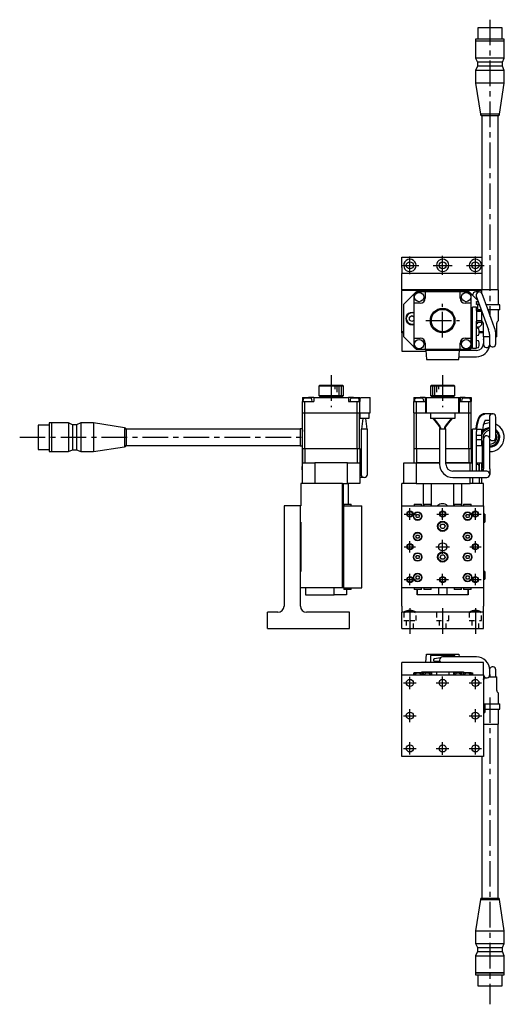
# Model space of a CAD drawing. Extents: x -79 to 410, y 10 to 495.
# Tile 1 of 2: x -79 to 158, y 14 to 495. Entities that reach past the tile are written whole.
import ezdxf

# ---------------------------------------------------------------- set-up
doc = ezdxf.new("R2010")
doc.units = 0
doc.header["$LTSCALE"] = 10
doc.linetypes.add('CENTER', pattern=[2, 1.25, -0.25, 0.25, -0.25])
doc.linetypes.add('DOT', pattern=[0.5, 0.25, -0.25])
doc.layers.add('1', color=7, linetype='CONTINUOUS')

msp = doc.modelspace()

# ---------------------------------------------------------------- linework, layer by layer
at = {"layer": '1', "color": 7, "linetype": 'CONTINUOUS'}
for p, q in [((150.790026, 491.146578), (144.790028, 491.146578)), ((144.790028, 491.146578), (144.790028, 485.646577)), ((156.790024, 491.146578), (150.790026, 491.146578)), ((156.790024, 485.646577), (156.790024, 491.146578)), ((150.790026, 485.646577), (143.790027, 485.646577)), ((143.790027, 485.646577), (143.790027, 484.646575)), ((150.790026, 484.646575), (143.790027, 484.646575)), ((143.840027, 484.646575), (143.790027, 484.596575)), ((150.790026, 484.596575), (143.790027, 484.596575)), ((143.790027, 484.596575), (143.790027, 476.339575)), ((157.790025, 485.646577), (150.790026, 485.646577)), ((157.790025, 484.646575), (150.790026, 484.646575)), ((157.790025, 484.596575), (150.790026, 484.596575)), ((157.790025, 484.596575), (157.740025, 484.646575)), ((157.790025, 484.646575), (157.790025, 485.646577)), ((157.790025, 476.339575), (157.790025, 484.596575)), ((150.790026, 476.339575), (143.790027, 476.339575)), ((143.790027, 476.339575), (144.640026, 474.339575)), ((157.790025, 476.339575), (150.790026, 476.339575)), ((156.940026, 474.339575), (157.790025, 476.339575)), ((144.640026, 472.339575), (143.790027, 470.339575)), ((150.790026, 474.339575), (144.640026, 474.339575)), ((144.640026, 474.339575), (144.640026, 472.339575)), ((150.790026, 472.339575), (144.640026, 472.339575)), ((156.940026, 474.339575), (150.790026, 474.339575)), ((156.940026, 472.339575), (150.790026, 472.339575)), ((156.940026, 472.339575), (156.940026, 474.339575)), ((157.790025, 470.339575), (156.940026, 472.339575)), ((150.790026, 470.339575), (143.790027, 470.339575)), ((143.790027, 470.339575), (143.790027, 464.146576)), ((157.790025, 470.339575), (150.790026, 470.339575)), ((157.790025, 464.146576), (157.790025, 470.339575)), ((150.790026, 464.146576), (143.790027, 464.146576)), ((143.790027, 464.146576), (146.105701, 448.912593)), ((157.790025, 464.146576), (150.790026, 464.146576)), ((155.474352, 448.912593), (157.790025, 464.146576)), ((150.790026, 448.912593), (146.105701, 448.912593)), ((150.790026, 448.18892), (146.790026, 448.18892)), ((146.790026, 448.18892), (146.790026, 363.146576)), ((155.474352, 448.912593), (150.790026, 448.912593)), ((154.790026, 448.18892), (150.790026, 448.18892)), ((154.790026, 363.146576), (154.790026, 448.18892)), ((107.690026, 379.06079), (146.790026, 379.06079)), ((107.690026, 374.06079), (107.690026, 379.06079)), ((107.690026, 374.06079), (107.690026, 371.06079)), ((146.790026, 371.06079), (107.690026, 371.06079)), ((107.690026, 363.06079), (107.690026, 371.06079)), ((110.190026, 363.06079), (107.690026, 363.06079)), ((107.690026, 363.06079), (110.190026, 363.06079)), ((107.690026, 363.06079), (107.690026, 362.76079)), ((107.690026, 342.56079), (107.690026, 362.76079)), ((146.590026, 362.76079), (107.690026, 362.76079)), ((114.690026, 362.06079), (108.690026, 356.06079)), ((113.190026, 363.06079), (110.190026, 363.06079)), ((110.190026, 363.06079), (113.190026, 363.06079)), ((115.690026, 363.06079), (113.190026, 363.06079)), ((113.190026, 363.06079), (115.690026, 363.06079)), ((114.890026, 362.06079), (113.690026, 360.86079)), ((113.690026, 360.86079), (113.690026, 356.56079)), ((114.690026, 362.06079), (114.890026, 362.06079)), ((119.190026, 362.06079), (114.890026, 362.06079)), ((139.690026, 363.06079), (115.690026, 363.06079)), ((115.690026, 363.06079), (115.690026, 362.76079)), ((136.190026, 362.06079), (119.190026, 362.06079)), ((119.190026, 362.06079), (119.190026, 359.06079)), ((136.190026, 359.06079), (136.190026, 362.06079)), ((140.490026, 362.06079), (136.190026, 362.06079)), ((142.190026, 363.06079), (139.690026, 363.06079)), ((139.690026, 363.06079), (142.190026, 363.06079)), ((139.690026, 363.06079), (139.690026, 362.76079)), ((141.690026, 360.86079), (140.490026, 362.06079)), ((140.490026, 362.06079), (140.690026, 362.06079)), ((144.929844, 357.820972), (140.690026, 362.06079)), ((141.690026, 356.56079), (141.690026, 360.86079)), ((145.190026, 363.06079), (142.190026, 363.06079)), ((142.190026, 363.06079), (145.190026, 363.06079)), ((144.173544, 362.11079), (143.872007, 362.11079)), ((145.280571, 362.11079), (144.173544, 362.11079)), ((146.590026, 363.06079), (145.190026, 363.06079)), ((145.190026, 363.06079), (146.590026, 363.06079)), ((145.280571, 362.11079), (145.582107, 362.11079)), ((150.790026, 363.146576), (146.590026, 363.146576)), ((146.590026, 363.146576), (146.590026, 361.738329)), ((149.774792, 353.57338), (147.038631, 361.090921)), ((154.990026, 363.146576), (150.790026, 363.146576)), ((154.990026, 355.81079), (154.990026, 363.146576)), ((108.690026, 340.06079), (108.690026, 356.06079)), ((113.690026, 356.56079), (113.690026, 339.56079)), ((116.690026, 356.56079), (113.690026, 356.56079)), ((141.690026, 356.56079), (138.690026, 356.56079)), ((141.690026, 339.56079), (141.690026, 356.56079)), ((143.872007, 359.01079), (144.173544, 359.01079)), ((144.125584, 360.030658), (146.861745, 352.513117)), ((144.173544, 359.01079), (144.496786, 359.01079)), ((144.190026, 357.46079), (145.06094, 357.46079)), ((144.190026, 356.96079), (144.190026, 357.46079)), ((144.190026, 356.96079), (144.190026, 356.46079)), ((144.190026, 355.96079), (144.190026, 356.46079)), ((142.190026, 347.732362), (142.190026, 354.56079)), ((144.190026, 354.56079), (142.190026, 354.56079)), ((145.606895, 355.96079), (144.190026, 355.96079)), ((144.190026, 352.976373), (144.190026, 354.56079)), ((144.920026, 353.86079), (144.190026, 353.86079)), ((144.190026, 353.16079), (146.620026, 353.16079)), ((144.190026, 352.976373), (144.190026, 352.745468)), ((144.190026, 352.745468), (144.190026, 348.078035)), ((144.190026, 352.745468), (146.690026, 352.745468)), ((144.920026, 353.615914), (144.920026, 355.81079)), ((145.661491, 355.81079), (144.920026, 355.81079)), ((145.035301, 353.31079), (144.920026, 353.615914)), ((145.715819, 353.31079), (145.035301, 353.31079)), ((145.420026, 355.81079), (145.420026, 355.96079)), ((146.571416, 353.31079), (145.715819, 353.31079)), ((146.620026, 353.177234), (146.620026, 353.16079)), ((146.620026, 353.16079), (146.626012, 353.16079)), ((146.690026, 352.984911), (146.690026, 352.745468)), ((146.690026, 352.745468), (146.690026, 348.078035)), ((146.861745, 352.513117), (150.141508, 343.502044)), ((155.590026, 355.81079), (148.960442, 355.81079)), ((153.054555, 344.562306), (149.774792, 353.57338)), ((155.590026, 353.31079), (149.870367, 353.31079)), ((154.990026, 348.46079), (154.990026, 353.31079)), ((155.590026, 353.31079), (155.590026, 355.81079)), ((111.440026, 349.782477), (112.690026, 350.504165)), ((111.440026, 348.339102), (111.440026, 349.782477)), ((112.690026, 347.617414), (111.440026, 348.339102)), ((112.690026, 350.504165), (113.690026, 349.926815)), ((113.690026, 348.194764), (112.690026, 347.617414)), ((141.690026, 349.926815), (142.190026, 350.21549)), ((142.190026, 347.906089), (141.690026, 348.194764)), ((142.190026, 336.025256), (142.190026, 347.732362)), ((144.190026, 348.078035), (146.690026, 348.078035)), ((144.190026, 348.078035), (144.190026, 347.757353)), ((144.190026, 347.732362), (144.190026, 347.757353)), ((144.190026, 336.025256), (144.190026, 347.732362)), ((144.190026, 347.26079), (146.690026, 347.26079)), ((146.690026, 348.078035), (146.690026, 347.26079)), ((146.690026, 347.26079), (146.690026, 346.06079)), ((146.882919, 347.753683), (147.197133, 347.439469)), ((147.490026, 346.732362), (147.490026, 340.146576)), ((154.090026, 340.146576), (154.090026, 346.732362)), ((154.382919, 347.439469), (154.697133, 347.753683)), ((107.690026, 342.06079), (107.690026, 342.56079)), ((108.690026, 342.56079), (107.690026, 342.56079)), ((107.690026, 342.06079), (107.690026, 333.06079)), ((108.690026, 342.06079), (107.690026, 342.06079)), ((144.190026, 345.06079), (145.690026, 345.06079)), ((144.872814, 344.251053), (144.190026, 344.31079)), ((147.490026, 342.06079), (145.464963, 342.06079)), ((147.490026, 342.56079), (145.490026, 342.56079)), ((145.690026, 345.06079), (146.690026, 346.06079)), ((146.190026, 342.56079), (146.190026, 342.06079)), ((146.690026, 342.56079), (146.690026, 342.06079)), ((108.690026, 340.06079), (114.690026, 334.06079)), ((113.690026, 339.56079), (116.690026, 339.56079)), ((113.690026, 339.56079), (113.690026, 335.26079)), ((119.190026, 337.06079), (119.190026, 334.06079)), ((136.190026, 334.06079), (136.190026, 337.06079)), ((138.690026, 339.56079), (141.690026, 339.56079)), ((141.690026, 335.26079), (141.690026, 339.56079)), ((144.190026, 340.81079), (144.872814, 340.870526)), ((144.872814, 338.251053), (144.190026, 338.31079)), ((150.53049, 340.146576), (147.490026, 340.146576)), ((147.640026, 340.146405), (147.640026, 336.465588)), ((147.640026, 339.029494), (147.640026, 338.908879)), ((147.640026, 338.908879), (147.640026, 339.029494)), ((150.53049, 341.296014), (150.53049, 339.70663)), ((150.53049, 339.70663), (150.53049, 336.70663)), ((153.63049, 339.70663), (153.63049, 341.296014)), ((154.090026, 340.146576), (153.63049, 340.146576)), ((153.63049, 336.70663), (153.63049, 339.70663)), ((107.690026, 333.06079), (119.509953, 333.06079)), ((113.690026, 335.26079), (114.890026, 334.06079)), ((114.890026, 334.06079), (114.690026, 334.06079)), ((114.890026, 334.06079), (119.190026, 334.06079)), ((119.190026, 334.06079), (136.190026, 334.06079)), ((119.47499, 333.56079), (119.440026, 334.06079)), ((119.47499, 333.56079), (119.78966, 329.06079)), ((119.47499, 333.56079), (135.905063, 333.56079)), ((135.590392, 329.06079), (135.905063, 333.56079)), ((144.190026, 333.43579), (135.896322, 333.43579)), ((135.940026, 334.06079), (135.905063, 333.56079)), ((136.190026, 334.06079), (140.490026, 334.06079)), ((140.490026, 334.06079), (141.690026, 335.26079)), ((141.190026, 334.06079), (140.490026, 334.06079)), ((141.190026, 334.06079), (142.190026, 335.06079)), ((142.190026, 334.56079), (142.190026, 336.025256)), ((142.190026, 334.56079), (144.190026, 334.56079)), ((144.190026, 334.56079), (144.190026, 336.025256)), ((144.190026, 334.81079), (144.872814, 334.870526)), ((119.78966, 329.06079), (135.590392, 329.06079)), ((135.679549, 330.33579), (144.190026, 330.33579)), ((67.730907, 316.538189), (67.230907, 316.038189)), ((73.230907, 316.038189), (67.230907, 316.038189)), ((67.230907, 316.038189), (67.230907, 311.538189)), ((67.730907, 316.538189), (73.230907, 316.538189)), ((73.230907, 316.538189), (78.730907, 316.538189)), ((79.230907, 316.038189), (73.230907, 316.038189)), ((79.230907, 316.038189), (78.730907, 316.538189)), ((79.230907, 311.538189), (79.230907, 316.038189)), ((122.190026, 316.538189), (121.690026, 316.038189)), ((133.690026, 316.038189), (121.690026, 316.038189)), ((121.690026, 316.038189), (121.690026, 311.538189)), ((122.190026, 316.538189), (133.190026, 316.538189)), ((133.690026, 316.038189), (133.190026, 316.538189)), ((133.690026, 311.538189), (133.690026, 316.038189)), ((59.230907, 310.538189), (59.230907, 308.538189)), ((59.230907, 310.538189), (62.230907, 310.538189)), ((59.230907, 303.038189), (59.230907, 308.538189)), ((59.230907, 308.538189), (60.430907, 308.538189)), ((59.567107, 309.523468), (59.480907, 308.538189)), ((60.430907, 303.038189), (60.430907, 308.538189)), ((60.430907, 308.538189), (64.730907, 308.538189)), ((64.730907, 310.538189), (62.230907, 310.538189)), ((63.980907, 308.538189), (63.894706, 309.523468)), ((64.730907, 310.538189), (64.730907, 308.538189)), ((64.730907, 310.538189), (81.730907, 310.538189)), ((67.230907, 311.538189), (73.230907, 311.538189)), ((67.230907, 311.538189), (67.730907, 311.038189)), ((73.230907, 311.038189), (67.730907, 311.038189)), ((70.730907, 311.038189), (70.730907, 310.538189)), ((73.230907, 311.538189), (79.230907, 311.538189)), ((78.730907, 311.038189), (73.230907, 311.038189)), ((75.730907, 310.538189), (75.730907, 311.038189)), ((78.730907, 311.038189), (79.230907, 311.538189)), ((81.730907, 310.538189), (81.730907, 308.538189)), ((84.230907, 310.538189), (81.730907, 310.538189)), ((81.730907, 308.538189), (86.030907, 308.538189)), ((82.567107, 309.523468), (82.480907, 308.538189)), ((84.230907, 310.538189), (87.230907, 310.538189)), ((86.030907, 303.038189), (86.030907, 308.538189)), ((86.030907, 308.538189), (87.230907, 308.538189)), ((86.980907, 308.538189), (86.894706, 309.523468)), ((87.230907, 310.538189), (87.230907, 308.538189)), ((87.730907, 310.238189), (87.230907, 310.238189)), ((87.230907, 303.038189), (87.230907, 308.538189)), ((87.730907, 310.538189), (87.730907, 310.238189)), ((87.730907, 310.538189), (92.230907, 310.538189)), ((92.230907, 303.038189), (92.230907, 310.538189)), ((113.690026, 310.538189), (113.690026, 308.538189)), ((113.690026, 310.538189), (116.690026, 310.538189)), ((113.690026, 303.038189), (113.690026, 308.538189)), ((113.690026, 308.538189), (114.890026, 308.538189)), ((114.026227, 309.523468), (113.940026, 308.538189)), ((114.890026, 303.038189), (114.890026, 308.538189)), ((114.890026, 308.538189), (119.190026, 308.538189)), ((119.190026, 310.538189), (116.690026, 310.538189)), ((118.440026, 308.538189), (118.353825, 309.523468)), ((119.190026, 310.538189), (119.190026, 308.538189)), ((119.190026, 310.538189), (119.47499, 310.538189)), ((119.440026, 303.038189), (119.440026, 310.238189)), ((119.47499, 310.238189), (119.440026, 310.238189)), ((119.47499, 310.538189), (119.47499, 310.238189)), ((119.47499, 310.538189), (119.78966, 310.538189)), ((119.78966, 303.038189), (119.78966, 310.538189)), ((119.78966, 310.538189), (135.590392, 310.538189)), ((121.690026, 311.538189), (133.690026, 311.538189)), ((121.690026, 311.538189), (122.190026, 311.038189)), ((133.190026, 311.038189), (122.190026, 311.038189)), ((125.190026, 311.038189), (125.190026, 310.538189)), ((130.190026, 310.538189), (130.190026, 311.038189)), ((133.190026, 311.038189), (133.690026, 311.538189)), ((135.590392, 303.038189), (135.590392, 310.538189)), ((135.590392, 310.538189), (135.905063, 310.538189)), ((135.905063, 310.538189), (135.905063, 310.238189)), ((135.905063, 310.538189), (136.190026, 310.538189)), ((135.940026, 310.238189), (135.905063, 310.238189)), ((135.940026, 303.038189), (135.940026, 310.238189)), ((136.190026, 310.538189), (136.190026, 308.538189)), ((138.690026, 310.538189), (136.190026, 310.538189)), ((136.190026, 308.538189), (140.490026, 308.538189)), ((137.026227, 309.523468), (136.940026, 308.538189)), ((138.690026, 310.538189), (141.690026, 310.538189)), ((140.490026, 303.038189), (140.490026, 308.538189)), ((140.490026, 308.538189), (141.690026, 308.538189)), ((141.440026, 308.538189), (141.353825, 309.523468)), ((141.690026, 310.538189), (141.690026, 308.538189)), ((141.690026, 303.038189), (141.690026, 308.538189)), ((59.230907, 303.038189), (60.430907, 303.038189)), ((59.330907, 285.538189), (59.330907, 303.038189)), ((60.430907, 303.038189), (86.030907, 303.038189)), ((60.472328, 285.538189), (60.472328, 303.038189)), ((85.989485, 285.538189), (85.989485, 303.038189)), ((86.030907, 303.038189), (87.230907, 303.038189)), ((87.130907, 285.538189), (87.130907, 303.038189)), ((87.230907, 303.038189), (92.230907, 303.038189)), ((87.230907, 303.038189), (87.230907, 300.238189)), ((91.630907, 300.238189), (87.230907, 300.238189)), ((91.630907, 303.038189), (91.630907, 300.238189)), ((113.690026, 303.038189), (114.890026, 303.038189)), ((113.790026, 285.538189), (113.790026, 303.038189)), ((114.890026, 303.038189), (119.440026, 303.038189)), ((114.931448, 285.538189), (114.931448, 303.038189)), ((119.440026, 303.038189), (119.78966, 303.038189)), ((119.78966, 303.038189), (135.590392, 303.038189)), ((121.690026, 303.038189), (121.690026, 300.238189)), ((133.690026, 300.238189), (121.690026, 300.238189)), ((133.690026, 303.038189), (133.690026, 300.238189)), ((135.590392, 303.038189), (135.940026, 303.038189)), ((135.940026, 303.038189), (140.490026, 303.038189)), ((140.448605, 285.538189), (140.448605, 303.038189)), ((140.490026, 303.038189), (141.690026, 303.038189)), ((141.590026, 285.538189), (141.590026, 303.038189)), ((148.318269, 302.504166), (148.307398, 302.504143)), ((151.598031, 302.504166), (148.318269, 302.504166)), ((148.318269, 299.404166), (150.53049, 299.404166)), ((150.53049, 300.954166), (150.53049, 297.954166)), ((151.598031, 302.504166), (152.08049, 302.504166)), ((153.63049, 297.954166), (153.63049, 300.954166)), ((-69.854882, 297.038187), (-69.854882, 285.038191)), ((-64.354881, 297.038187), (-69.854882, 297.038187)), ((-64.354881, 298.038188), (-64.354881, 284.03819)), ((-63.354879, 298.038188), (-64.354881, 298.038188)), ((-63.354879, 298.038188), (-63.354879, 284.03819)), ((-63.304879, 298.038188), (-63.354879, 297.988188)), ((-63.304879, 298.038188), (-63.304879, 284.03819)), ((-55.047879, 298.038188), (-63.304879, 298.038188)), ((-55.047879, 298.038188), (-55.047879, 284.03819)), ((-53.047879, 297.188189), (-55.047879, 298.038188)), ((-53.047879, 297.188189), (-53.047879, 284.888189)), ((-51.047879, 297.188189), (-53.047879, 297.188189)), ((-49.047879, 298.038188), (-51.047879, 297.188189)), ((-51.047879, 297.188189), (-51.047879, 284.888189)), ((-49.047879, 298.038188), (-49.047879, 284.03819)), ((-42.85488, 298.038188), (-49.047879, 298.038188)), ((-42.85488, 298.038188), (-42.85488, 284.03819)), ((-27.620897, 295.722514), (-42.85488, 298.038188)), ((-27.620897, 295.722514), (-27.620897, 286.353863)), ((-26.897223, 295.038189), (-26.897223, 287.038189)), ((58.14512, 295.038189), (-26.897223, 295.038189)), ((58.14512, 295.238189), (58.14512, 286.838189)), ((59.330907, 295.238189), (58.14512, 295.238189)), ((59.33052, 294.682273), (59.180907, 292.954166)), ((89.405907, 294.938189), (87.855907, 294.938189)), ((87.855907, 294.938189), (87.855907, 277.938189)), ((90.955907, 294.938189), (89.405907, 294.938189)), ((90.955907, 277.938189), (90.955907, 294.938189)), ((129.240026, 294.938189), (126.140026, 294.938189)), ((126.140026, 294.938189), (126.140026, 277.938189)), ((129.240026, 277.938189), (129.240026, 294.938189)), ((142.190026, 293.866616), (142.190026, 295.038189)), ((144.190026, 295.038189), (142.190026, 295.038189)), ((142.190026, 282.159509), (142.190026, 293.866616)), ((144.190026, 295.088189), (144.190026, 293.891387)), ((144.190026, 295.088189), (146.690026, 295.088189)), ((144.190026, 293.866616), (144.190026, 293.891387)), ((144.190026, 282.159509), (144.190026, 293.866616)), ((148.68351, 295.188043), (146.690026, 294.128088)), ((146.690026, 295.088189), (146.690026, 292.038189)), ((148.287366, 294.411124), (146.690026, 293.561803)), ((147.132615, 293.103007), (147.148792, 293.806379)), ((150.53049, 297.954166), (150.53049, 293.954166)), ((150.53049, 293.954166), (150.53049, 290.954166)), ((153.63049, 293.954166), (153.63049, 297.954166)), ((153.63049, 290.954166), (153.63049, 293.954166)), ((59.180907, 292.954166), (59.180907, 276.835801)), ((144.190026, 292.038189), (146.690026, 292.038189)), ((144.190026, 290.038189), (146.690026, 290.038189)), ((146.690026, 292.038189), (146.690026, 290.038189)), ((146.690026, 290.038189), (146.690026, 286.988189)), ((147.132107, 288.279515), (147.132107, 288.974302)), ((147.640026, 290.157952), (147.640026, 285.335115)), ((150.731229, 290.191282), (150.535467, 290.830057)), ((150.740026, 285.335115), (150.740026, 290.157952)), ((-69.854882, 285.038191), (-64.354881, 285.038191)), ((-64.354881, 284.03819), (-63.354879, 284.03819)), ((-63.354879, 284.08819), (-63.304879, 284.03819)), ((-63.304879, 284.03819), (-55.047879, 284.03819)), ((-55.047879, 284.03819), (-53.047879, 284.888189)), ((-53.047879, 284.888189), (-51.047879, 284.888189)), ((-51.047879, 284.888189), (-49.047879, 284.03819)), ((-49.047879, 284.03819), (-42.85488, 284.03819)), ((-42.85488, 284.03819), (-27.620897, 286.353863)), ((-26.897223, 287.038189), (58.14512, 287.038189)), ((58.14512, 286.838189), (59.180907, 286.838189)), ((59.230907, 285.538189), (59.230907, 278.638189)), ((59.230907, 285.538189), (60.430907, 285.538189)), ((60.430907, 285.538189), (60.430907, 278.538189)), ((60.430907, 285.538189), (86.030907, 285.538189)), ((86.030907, 285.538189), (86.030907, 278.538189)), ((86.030907, 285.538189), (87.230907, 285.538189)), ((87.230907, 285.538189), (87.230907, 278.638189)), ((113.690026, 285.538189), (113.690026, 278.538189)), ((113.690026, 285.538189), (114.890026, 285.538189)), ((114.890026, 285.538189), (126.140026, 285.538189)), ((114.890026, 285.538189), (114.890026, 278.638189)), ((129.240026, 285.538189), (140.490026, 285.538189)), ((140.490026, 285.538189), (140.490026, 278.638189)), ((140.490026, 285.538189), (141.690026, 285.538189)), ((141.690026, 285.538189), (141.690026, 278.538189)), ((144.190026, 286.988189), (146.690026, 286.988189)), ((146.690026, 288.514574), (147.640026, 288.00945)), ((146.690026, 287.948289), (147.640026, 287.443165)), ((147.132107, 276.835801), (147.132107, 287.71323)), ((147.640026, 285.335115), (147.640026, 283.21675)), ((150.740026, 283.21675), (150.740026, 285.335115)), ((142.190026, 278.623975), (142.190026, 282.159509)), ((144.190026, 278.623975), (144.190026, 282.159509)), ((147.640026, 283.21675), (147.640026, 281.506649)), ((147.640026, 281.506649), (147.640026, 275.622229)), ((150.740026, 281.506649), (150.740026, 283.21675)), ((150.740026, 275.622229), (150.740026, 281.506649)), ((59.180907, 275.125701), (59.180907, 276.835801)), ((59.180907, 275.125701), (59.180907, 272.084169)), ((59.230907, 278.638189), (59.330907, 278.538189)), ((59.230907, 268.538189), (59.230907, 278.538189)), ((59.230907, 278.538189), (65.230907, 278.538189)), ((65.230907, 278.538189), (65.230907, 268.538189)), ((81.230907, 278.538189), (65.230907, 278.538189)), ((81.230907, 268.538189), (81.230907, 278.538189)), ((81.230907, 278.538189), (87.230907, 278.538189)), ((87.130907, 278.538189), (87.230907, 278.638189)), ((87.230907, 278.538189), (87.230907, 268.538189)), ((87.230907, 274.488189), (87.855907, 274.488189)), ((87.855907, 277.938189), (87.855907, 272.938189)), ((90.955907, 272.938189), (90.955907, 277.938189)), ((108.690026, 268.538189), (108.690026, 278.538189)), ((108.690026, 278.538189), (114.690026, 278.538189)), ((114.690026, 278.538189), (114.690026, 268.538189)), ((126.140026, 278.538189), (114.690026, 278.538189)), ((114.790026, 278.538189), (114.890026, 278.638189)), ((114.890026, 278.638189), (126.140026, 278.638189)), ((129.240026, 278.638189), (140.490026, 278.638189)), ((141.190026, 278.538189), (129.240026, 278.538189)), ((144.190026, 274.488189), (132.690026, 274.488189)), ((140.490026, 278.638189), (140.590026, 278.538189)), ((141.190026, 274.488189), (141.190026, 278.538189)), ((141.190026, 278.538189), (142.190026, 278.538189)), ((142.190026, 276.038189), (142.190026, 278.623975)), ((142.190026, 274.715313), (142.190026, 276.038189)), ((142.190026, 274.715313), (142.190026, 274.488189)), ((144.190026, 276.038189), (144.190026, 278.623975)), ((144.190026, 278.538189), (145.690026, 278.538189)), ((144.872814, 277.728453), (144.190026, 277.788189)), ((144.190026, 274.488189), (144.190026, 276.038189)), ((149.190026, 274.488189), (144.190026, 274.488189)), ((145.690026, 274.488189), (145.690026, 278.538189)), ((145.690026, 278.538189), (146.690026, 278.538189)), ((146.690026, 278.538189), (146.690026, 274.488189)), ((146.698011, 274.488189), (146.737094, 274.595569)), ((147.640026, 274.488189), (147.640026, 275.622229)), ((150.740026, 275.622229), (150.740026, 272.938189)), ((59.180907, 272.084169), (59.180907, 270.374068)), ((59.180907, 270.374068), (59.180907, 268.538189)), ((89.405907, 271.388189), (87.230907, 271.388189)), ((132.690026, 271.388189), (144.190026, 271.388189)), ((141.190026, 268.538189), (141.190026, 271.388189)), ((142.190026, 271.388189), (142.190026, 268.538189)), ((144.190026, 271.388189), (149.190026, 271.388189)), ((145.690026, 268.538189), (145.690026, 271.388189)), ((146.690026, 271.388189), (146.690026, 268.538189)), ((78.730907, 268.538189), (58.530907, 268.538189)), ((58.530907, 268.538189), (58.530907, 257.538189)), ((78.730907, 268.538189), (81.230907, 268.538189)), ((78.730907, 217.538189), (78.730907, 268.538189)), ((79.230907, 257.538189), (79.230907, 268.538189)), ((87.230907, 268.538189), (81.230907, 268.538189)), ((81.730907, 258.388189), (81.730907, 268.538189)), ((107.690026, 257.538189), (107.690026, 268.538189)), ((108.690026, 268.538189), (107.690026, 268.538189)), ((114.690026, 268.538189), (108.690026, 268.538189)), ((114.690026, 268.538189), (141.190026, 268.538189)), ((118.390026, 257.538189), (118.390026, 268.538189)), ((122.190026, 257.538189), (122.190026, 268.538189)), ((133.190026, 257.538189), (133.190026, 268.538189)), ((136.990026, 257.538189), (136.990026, 268.538189)), ((142.190026, 268.538189), (141.190026, 268.538189)), ((147.690026, 268.538189), (142.190026, 268.538189)), ((147.690026, 257.538189), (147.690026, 268.538189)), ((50.230907, 257.538189), (50.230907, 208.538189)), ((58.230907, 257.538189), (50.230907, 257.538189)), ((58.230907, 255.038189), (58.230907, 257.538189)), ((58.230907, 255.038189), (58.230907, 257.538189)), ((58.230907, 257.538189), (58.530907, 257.538189)), ((58.230907, 252.038189), (58.230907, 255.038189)), ((58.230907, 252.038189), (58.230907, 255.038189)), ((79.230907, 257.538189), (79.230907, 217.538189)), ((79.230907, 257.538189), (88.230907, 257.538189)), ((79.430907, 258.388189), (83.030907, 258.388189)), ((79.430907, 258.388189), (79.430907, 257.538189)), ((83.030907, 257.538189), (83.030907, 258.388189)), ((88.230907, 217.538189), (88.230907, 257.538189)), ((107.690026, 257.538189), (147.690026, 257.538189)), ((107.690026, 217.538189), (107.690026, 257.538189)), ((113.840026, 258.388189), (117.440026, 258.388189)), ((113.840026, 258.388189), (113.840026, 257.538189)), ((117.440026, 257.538189), (117.440026, 258.388189)), ((118.440026, 258.388189), (122.040026, 258.388189)), ((118.440026, 258.388189), (118.440026, 257.538189)), ((122.040026, 257.538189), (122.040026, 258.388189)), ((133.340026, 258.388189), (136.940026, 258.388189)), ((133.340026, 258.388189), (133.340026, 257.538189)), ((136.940026, 257.538189), (136.940026, 258.388189)), ((137.940026, 258.388189), (141.540026, 258.388189)), ((137.940026, 258.388189), (137.940026, 257.538189)), ((141.540026, 257.538189), (141.540026, 258.388189)), ((147.690026, 257.538189), (147.690026, 217.538189)), ((58.230907, 249.538189), (58.230907, 252.038189)), ((58.230907, 249.538189), (58.230907, 252.038189)), ((114.624001, 252.538189), (115.057014, 253.288189)), ((115.057014, 251.788189), (114.624001, 252.538189)), ((115.057014, 253.288189), (115.923039, 253.288189)), ((115.923039, 251.788189), (115.057014, 251.788189)), ((115.923039, 253.288189), (116.356052, 252.538189)), ((116.356052, 252.538189), (115.923039, 251.788189)), ((139.024001, 252.538189), (139.457014, 253.288189)), ((139.457014, 251.788189), (139.024001, 252.538189)), ((139.457014, 253.288189), (140.323039, 253.288189)), ((140.323039, 251.788189), (139.457014, 251.788189)), ((140.323039, 253.288189), (140.756052, 252.538189)), ((140.756052, 252.538189), (140.323039, 251.788189)), ((148.290026, 253.438189), (147.690026, 253.438189)), ((148.290026, 253.438189), (148.290026, 249.638189)), ((58.230907, 225.538189), (58.230907, 249.538189)), ((58.230907, 249.538189), (58.530907, 249.538189)), ((58.530907, 249.538189), (58.530907, 225.538189)), ((126.535326, 247.538189), (127.112676, 248.538189)), ((127.112676, 246.538189), (126.535326, 247.538189)), ((127.112676, 248.538189), (128.267376, 248.538189)), ((128.267376, 246.538189), (127.112676, 246.538189)), ((128.267376, 248.538189), (128.844727, 247.538189)), ((128.844727, 247.538189), (128.267376, 246.538189)), ((147.690026, 249.638189), (148.290026, 249.638189)), ((114.624001, 242.538189), (115.057014, 243.288189)), ((115.057014, 241.788189), (114.624001, 242.538189)), ((115.057014, 243.288189), (115.923039, 243.288189)), ((115.923039, 241.788189), (115.057014, 241.788189)), ((115.923039, 243.288189), (116.356052, 242.538189)), ((116.356052, 242.538189), (115.923039, 241.788189)), ((139.024001, 242.538189), (139.457014, 243.288189)), ((139.457014, 241.788189), (139.024001, 242.538189)), ((139.457014, 243.288189), (140.323039, 243.288189)), ((140.323039, 241.788189), (139.457014, 241.788189)), ((140.323039, 243.288189), (140.756052, 242.538189)), ((140.756052, 242.538189), (140.323039, 241.788189)), ((114.624001, 232.538189), (115.057014, 233.288189)), ((115.057014, 231.788189), (114.624001, 232.538189)), ((115.057014, 233.288189), (115.923039, 233.288189)), ((115.923039, 231.788189), (115.057014, 231.788189)), ((115.923039, 233.288189), (116.356052, 232.538189)), ((116.356052, 232.538189), (115.923039, 231.788189)), ((126.535326, 232.538189), (127.112676, 233.538189)), ((127.112676, 231.538189), (126.535326, 232.538189)), ((127.112676, 233.538189), (128.267376, 233.538189)), ((128.267376, 231.538189), (127.112676, 231.538189)), ((128.267376, 233.538189), (128.844727, 232.538189)), ((128.844727, 232.538189), (128.267376, 231.538189)), ((139.024001, 232.538189), (139.457014, 233.288189)), ((139.457014, 231.788189), (139.024001, 232.538189)), ((139.457014, 233.288189), (140.323039, 233.288189)), ((140.323039, 231.788189), (139.457014, 231.788189)), ((140.323039, 233.288189), (140.756052, 232.538189)), ((140.756052, 232.538189), (140.323039, 231.788189)), ((58.230907, 223.038189), (58.230907, 225.538189)), ((58.230907, 223.038189), (58.230907, 225.538189)), ((58.230907, 225.538189), (58.530907, 225.538189)), ((58.230907, 220.038189), (58.230907, 223.038189)), ((58.230907, 220.038189), (58.230907, 223.038189)), ((114.624001, 222.538189), (115.057014, 223.288189)), ((115.057014, 221.788189), (114.624001, 222.538189)), ((115.057014, 223.288189), (115.923039, 223.288189)), ((115.923039, 221.788189), (115.057014, 221.788189)), ((115.923039, 223.288189), (116.356052, 222.538189)), ((116.356052, 222.538189), (115.923039, 221.788189)), ((139.024001, 222.538189), (139.457014, 223.288189)), ((139.457014, 221.788189), (139.024001, 222.538189)), ((139.457014, 223.288189), (140.323039, 223.288189)), ((140.323039, 221.788189), (139.457014, 221.788189)), ((140.323039, 223.288189), (140.756052, 222.538189)), ((140.756052, 222.538189), (140.323039, 221.788189)), ((148.290026, 225.438189), (147.690026, 225.438189)), ((147.690026, 221.638189), (148.290026, 221.638189)), ((148.290026, 225.438189), (148.290026, 221.638189)), ((58.230907, 217.538189), (58.230907, 220.038189)), ((58.230907, 217.538189), (58.230907, 220.038189)), ((58.230907, 208.538189), (58.230907, 217.538189)), ((78.730907, 217.538189), (58.230907, 217.538189)), ((60.730907, 217.538189), (60.730907, 214.038189)), ((74.720129, 214.038189), (74.720129, 217.538189)), ((79.230907, 217.538189), (78.730907, 217.538189)), ((79.230907, 217.538189), (88.230907, 217.538189)), ((79.430907, 217.538189), (79.430907, 216.688189)), ((81.230907, 216.688189), (79.430907, 216.688189)), ((80.730907, 216.688189), (80.730907, 214.038189)), ((83.030907, 216.688189), (81.230907, 216.688189)), ((83.030907, 216.688189), (83.030907, 217.538189)), ((107.690026, 208.538189), (107.690026, 217.538189)), ((147.690026, 217.538189), (107.690026, 217.538189)), ((113.840026, 217.538189), (113.840026, 216.688189)), ((117.440026, 216.688189), (113.840026, 216.688189)), ((115.190026, 216.688189), (115.190026, 214.038189)), ((115.279055, 214.038189), (115.279055, 216.688189)), ((117.440026, 216.688189), (117.440026, 217.538189)), ((118.440026, 217.538189), (118.440026, 216.688189)), ((122.040026, 216.688189), (118.440026, 216.688189)), ((122.040026, 216.688189), (122.040026, 217.538189)), ((125.690026, 217.538189), (125.690026, 214.038189)), ((129.690026, 217.538189), (129.690026, 214.038189)), ((133.340026, 217.538189), (133.340026, 216.688189)), ((136.940026, 216.688189), (133.340026, 216.688189)), ((136.940026, 216.688189), (136.940026, 217.538189)), ((137.940026, 217.538189), (137.940026, 216.688189)), ((141.540026, 216.688189), (137.940026, 216.688189)), ((140.100998, 216.688189), (140.100998, 214.038189)), ((140.190026, 214.038189), (140.190026, 216.688189)), ((141.540026, 216.688189), (141.540026, 217.538189)), ((147.690026, 217.538189), (147.690026, 208.538189)), ((60.730907, 214.038189), (74.720129, 214.038189)), ((80.730907, 214.038189), (74.720129, 214.038189)), ((115.190026, 214.038189), (115.279055, 214.038189)), ((125.690026, 214.038189), (115.279055, 214.038189)), ((129.690026, 214.038189), (125.690026, 214.038189)), ((140.100998, 214.038189), (129.690026, 214.038189)), ((140.100998, 214.038189), (140.190026, 214.038189)), ((107.690026, 208.538189), (107.690026, 205.538189)), ((147.690026, 205.538189), (147.690026, 208.538189)), ((47.230907, 205.538189), (42.230907, 205.538189)), ((42.230907, 197.538189), (42.230907, 205.538189)), ((82.230907, 205.538189), (61.230907, 205.538189)), ((82.230907, 197.538189), (82.230907, 205.538189)), ((147.690026, 205.538189), (107.690026, 205.538189)), ((107.690026, 197.538189), (107.690026, 205.538189)), ((147.690026, 197.538189), (147.690026, 205.538189)), ((42.230907, 197.538189), (82.230907, 197.538189)), ((107.690026, 197.538189), (147.690026, 197.538189)), ((119.509953, 181.015588), (119.78966, 185.015588)), ((119.78966, 185.015588), (135.590392, 185.015588)), ((133.690026, 184.415588), (121.690026, 184.415588)), ((121.690026, 184.415588), (121.690026, 181.015588)), ((126.551117, 183.243526), (123.801617, 182.735188)), ((132.690026, 183.740588), (127.690026, 183.740588)), ((144.190026, 183.740588), (132.690026, 183.740588)), ((133.690026, 183.740588), (133.690026, 184.415588)), ((135.590392, 185.015588), (135.679549, 183.740588)), ((107.690026, 175.015588), (107.690026, 181.015588)), ((147.690026, 181.015588), (107.690026, 181.015588)), ((147.690026, 175.015588), (147.690026, 181.015588)), ((107.690026, 135.015588), (107.690026, 175.015588)), ((107.690026, 175.015588), (147.690026, 175.015588)), ((113.690026, 176.015588), (117.490026, 176.015588)), ((113.690026, 175.015588), (113.690026, 176.015588)), ((113.690026, 176.015588), (113.790026, 175.915588)), ((117.590026, 175.915588), (113.790026, 175.915588)), ((113.790026, 175.915588), (113.790026, 175.015588)), ((117.490026, 176.515588), (137.890026, 176.515588)), ((117.490026, 176.015588), (117.490026, 176.515588)), ((117.490026, 176.015588), (117.590026, 176.015588)), ((117.590026, 176.015588), (117.590026, 175.915588)), ((117.590026, 175.915588), (117.590026, 175.015588)), ((118.290026, 175.015588), (118.290026, 176.015588)), ((122.090026, 176.015588), (118.290026, 176.015588)), ((122.090026, 175.015588), (122.090026, 176.015588)), ((122.090026, 176.015588), (122.190026, 176.015588)), ((122.190026, 176.015588), (122.190026, 175.015588)), ((124.690026, 176.515588), (124.690026, 175.015588)), ((130.690026, 176.515588), (130.690026, 175.015588)), ((133.190026, 175.015588), (133.190026, 176.015588)), ((133.190026, 176.015588), (133.290026, 176.015588)), ((137.090026, 176.015588), (133.290026, 176.015588)), ((133.290026, 176.015588), (133.290026, 175.015588)), ((137.090026, 175.015588), (137.090026, 176.015588)), ((137.790026, 175.915588), (137.790026, 176.015588)), ((137.790026, 176.015588), (137.890026, 176.015588)), ((137.790026, 175.915588), (137.790026, 175.015588)), ((141.590026, 175.915588), (137.790026, 175.915588)), ((137.890026, 176.515588), (137.890026, 176.015588)), ((137.890026, 176.015588), (142.190026, 176.015588)), ((141.590026, 175.915588), (141.690026, 176.015588)), ((141.590026, 175.015588), (141.590026, 175.915588)), ((141.690026, 176.015588), (141.690026, 175.015588)), ((141.690026, 175.015588), (141.690026, 176.015588)), ((142.190026, 176.015588), (142.190026, 175.015588)), ((147.690026, 175.015588), (147.690026, 135.015588)), ((150.264562, 173.929802), (154.090026, 173.929802)), ((150.740026, 177.309253), (150.740026, 177.61079)), ((150.740026, 177.190588), (150.740026, 177.309253)), ((150.740026, 177.046884), (150.740026, 177.190588)), ((150.740026, 177.046884), (150.740026, 177.190588)), ((150.740026, 175.046884), (150.740026, 177.046884)), ((150.740026, 175.167499), (150.740026, 175.046884)), ((150.740026, 175.167499), (150.740026, 175.046884)), ((150.740026, 175.046884), (150.740026, 173.959258)), ((153.63049, 174.369748), (153.63049, 177.369748)), ((153.63049, 173.929802), (153.63049, 174.369748)), ((154.090026, 167.344015), (154.090026, 173.929802)), ((154.697133, 166.322695), (154.382919, 166.636908)), ((154.990026, 160.765588), (154.990026, 165.615588)), ((147.690026, 160.765588), (148.68351, 160.765588)), ((148.290026, 160.415588), (147.690026, 160.415588)), ((148.290026, 160.415588), (148.290026, 156.615588)), ((148.68351, 160.765588), (155.590026, 160.765588)), ((155.590026, 158.265588), (155.590026, 160.765588)), ((147.690026, 156.615588), (148.290026, 156.615588)), ((148.290026, 158.265588), (148.68351, 158.265588)), ((148.68351, 158.265588), (155.590026, 158.265588)), ((154.990026, 150.929802), (154.990026, 158.265588)), ((147.690026, 150.929802), (154.990026, 150.929802)), ((154.790026, 65.887458), (154.790026, 150.929802)), ((147.690026, 135.015588), (107.690026, 135.015588)), ((146.790026, 135.015588), (146.790026, 65.887458)), ((146.105701, 65.163784), (143.790027, 49.929802)), ((146.105701, 65.163784), (155.474352, 65.163784)), ((146.790026, 65.887458), (154.790026, 65.887458)), ((157.790025, 49.929802), (155.474352, 65.163784)), ((143.790027, 49.929802), (157.790025, 49.929802)), ((143.790027, 49.929802), (143.790027, 43.736803)), ((157.790025, 43.736803), (157.790025, 49.929802)), ((143.790027, 43.736803), (157.790025, 43.736803)), ((143.790027, 43.736803), (144.640026, 41.736803)), ((156.940026, 41.736803), (157.790025, 43.736803)), ((144.640026, 39.736803), (143.790027, 37.736803)), ((144.640026, 41.736803), (156.940026, 41.736803)), ((144.640026, 41.736803), (144.640026, 39.736803)), ((144.640026, 39.736803), (156.940026, 39.736803)), ((156.940026, 39.736803), (156.940026, 41.736803)), ((157.790025, 37.736803), (156.940026, 39.736803)), ((143.790027, 37.736803), (157.790025, 37.736803)), ((143.790027, 37.736803), (143.790027, 29.479803)), ((157.790025, 29.479803), (157.790025, 37.736803)), ((143.790027, 29.479803), (157.790025, 29.479803)), ((143.790027, 29.479803), (143.840027, 29.429803)), ((143.790027, 29.429803), (157.790025, 29.429803)), ((143.790027, 29.429803), (143.790027, 28.429801)), ((157.740025, 29.429803), (157.790025, 29.479803)), ((157.790025, 28.429801), (157.790025, 29.429803)), ((143.790027, 28.429801), (157.790025, 28.429801)), ((144.790028, 28.429801), (144.790028, 22.9298)), ((156.790024, 22.9298), (156.790024, 28.429801)), ((144.790028, 22.9298), (156.790024, 22.9298))]:
    msp.add_line(p, q, dxfattribs=at)
at = {"layer": '1', "color": 4, "linetype": 'CENTER'}
for p, q in [((150.790026, 495.103671), (150.790026, 350.103671)), ((111.690026, 370.760729), (111.690026, 379.36085)), ((127.690026, 370.460789), (127.690026, 379.66079)), ((143.690026, 370.760729), (143.690026, 379.36085)), ((107.389965, 375.06079), (115.990087, 375.06079)), ((123.090026, 375.06079), (132.290026, 375.06079)), ((139.389965, 375.06079), (147.990087, 375.06079)), ((127.690026, 339.86079), (127.690026, 356.26079)), ((119.490026, 348.06079), (135.890026, 348.06079)), ((73.230907, 321.38784), (73.230907, 305.758471)), ((127.690026, 321.38784), (127.690026, 305.758471)), ((-78.811975, 291.038189), (60.976983, 291.038189)), ((111.690026, 250.738189), (111.690026, 256.338189)), ((127.690026, 250.738189), (127.690026, 256.338189)), ((143.690026, 250.738189), (143.690026, 256.338189)), ((108.890026, 253.538189), (114.490026, 253.538189)), ((124.890026, 253.538189), (130.490026, 253.538189)), ((140.890026, 253.538189), (146.490026, 253.538189)), ((127.690026, 234.138189), (127.690026, 240.938189)), ((108.890026, 237.538189), (114.490026, 237.538189)), ((111.690026, 234.738189), (111.690026, 240.338189)), ((124.290026, 237.538189), (131.090026, 237.538189)), ((140.890026, 237.538189), (146.490026, 237.538189)), ((143.690026, 234.738189), (143.690026, 240.338189)), ((108.890026, 221.538189), (114.490026, 221.538189)), ((111.690026, 218.738189), (111.690026, 224.338189)), ((124.890026, 221.538189), (130.490026, 221.538189)), ((127.690026, 218.738189), (127.690026, 224.338189)), ((140.890026, 221.538189), (146.490026, 221.538189)), ((143.690026, 218.738189), (143.690026, 224.338189)), ((111.690026, 207.466138), (111.690026, 194.252903)), ((127.690026, 207.466138), (127.690026, 194.252903)), ((143.690026, 207.466138), (143.690026, 194.252903)), ((111.690026, 167.965588), (111.690026, 174.065588)), ((127.690026, 167.915588), (127.690026, 174.115588)), ((143.690026, 167.965588), (143.690026, 174.065588)), ((108.640026, 171.015588), (114.740026, 171.015588)), ((124.590026, 171.015588), (130.790026, 171.015588)), ((140.640026, 171.015588), (146.740026, 171.015588)), ((150.790026, 163.972706), (150.790026, 13.972706)), ((108.590026, 155.015588), (114.790026, 155.015588)), ((111.690026, 151.915588), (111.690026, 158.115588)), ((140.590026, 155.015588), (146.790026, 155.015588)), ((143.690026, 151.915588), (143.690026, 158.115588)), ((111.690026, 135.965588), (111.690026, 142.065588)), ((127.690026, 135.915588), (127.690026, 142.115588)), ((143.690026, 135.965588), (143.690026, 142.065588)), ((108.640026, 139.015588), (114.740026, 139.015588)), ((124.590026, 139.015588), (130.790026, 139.015588)), ((140.640026, 139.015588), (146.740026, 139.015588))]:
    msp.add_line(p, q, dxfattribs=at)
at = {"layer": '1', "color": 9, "linetype": 'CONTINUOUS'}
for p, q in [((75.230907, 314.538189), (75.230907, 316.038189)), ((76.230907, 313.038189), (76.230907, 316.038189)), ((77.230907, 311.538189), (77.230907, 316.038189)), ((78.230907, 311.538189), (78.230907, 316.038189)), ((122.690026, 316.038189), (122.690026, 311.538189)), ((123.690026, 316.038189), (123.690026, 311.538189)), ((124.690026, 316.038189), (124.690026, 313.038189)), ((125.690026, 316.038189), (125.690026, 314.538189))]:
    msp.add_line(p, q, dxfattribs=at)
at = {"layer": '1', "color": 9, "linetype": 'DOT'}
for p, q in [((108.690026, 205.538189), (108.690026, 201.538189)), ((114.690026, 201.538189), (114.690026, 205.538189)), ((124.690026, 205.538189), (124.690026, 201.538189)), ((130.690026, 201.538189), (130.690026, 205.538189)), ((140.690026, 205.538189), (140.690026, 201.538189)), ((146.690026, 201.538189), (146.690026, 205.538189)), ((108.690026, 201.538189), (111.690026, 201.538189)), ((109.940026, 201.538189), (109.940026, 197.538189)), ((111.690026, 201.538189), (114.690026, 201.538189)), ((113.440026, 197.538189), (113.440026, 201.538189)), ((124.690026, 201.538189), (130.690026, 201.538189)), ((125.940026, 201.538189), (125.940026, 197.538189)), ((129.440026, 197.538189), (129.440026, 201.538189)), ((140.690026, 201.538189), (146.690026, 201.538189)), ((141.940026, 201.538189), (141.940026, 197.538189)), ((145.440026, 197.538189), (145.440026, 201.538189))]:
    msp.add_line(p, q, dxfattribs=at)
at = {"layer": '1', "color": 7, "linetype": 'CONTINUOUS', "const_width": 1}
for points in [[(123.190029, 300.238189, -0.020531), (126.39438, 296.177568), (126.436566, 296.072551, -0.128491), (126.411783, 294.938189)], [(128.968269, 294.938189, -0.132304), (128.956009, 296.111962), (129.037578, 296.260523, -0.01674), (132.190024, 300.238189)], [(148.241095, 302.502968, 0.317136), (145.135347, 299.694913, 0.072473), (144.120481, 295.038662)], [(114.518453, 205.538189), (114.391662, 205.553669, 0.275478), (108.947457, 205.546033), (108.861599, 205.538189)], [(146.518453, 205.538189), (146.390313, 205.553955, 0.27684), (141.018616, 205.560496), (140.895277, 205.53956), (140.861599, 205.538189)], [(147.689914, 173.200766), (147.704365, 173.086562), (147.72153, 172.979822), (147.74504, 172.879488), (147.834103, 172.94402, -0.088364), (148.290421, 173.784996)]]:
    msp.add_lwpolyline(points, format="xyb", dxfattribs=at)
at = {"layer": '1', "color": 7, "linetype": 'CONTINUOUS'}
for centre, radius in [((111.690026, 375.06079), 1.75), ((127.690026, 375.06079), 1.75), ((143.690026, 375.06079), 1.75), ((116.190026, 359.56079), 2.25), ((139.190026, 359.56079), 2.25), ((127.690026, 348.06079), 6), ((127.690026, 348.06079), 5.5), ((116.190026, 336.56079), 2.25), ((139.190026, 336.56079), 2.25), ((111.690026, 253.538189), 1.25), ((115.490026, 252.538189), 2.1), ((115.490026, 252.538189), 1.9), ((127.690026, 253.538189), 1.25), ((139.890026, 252.538189), 2.1), ((139.890026, 252.538189), 1.9), ((143.690026, 253.538189), 1.25), ((127.690026, 247.538189), 2.5), ((127.690026, 247.538189), 2.25), ((115.490026, 242.538189), 2.1), ((115.490026, 242.538189), 1.9), ((139.890026, 242.538189), 2.1), ((139.890026, 242.538189), 1.9), ((111.690026, 237.538189), 1.25), ((127.690026, 237.538189), 2), ((143.690026, 237.538189), 1.25), ((115.490026, 232.538189), 2.1), ((115.490026, 232.538189), 1.9), ((127.690026, 232.538189), 2.5), ((127.690026, 232.538189), 2.25), ((139.890026, 232.538189), 2.1), ((139.890026, 232.538189), 1.9), ((111.690026, 221.538189), 1.25), ((115.490026, 222.538189), 2.1), ((115.490026, 222.538189), 1.9), ((127.690026, 221.538189), 1.25), ((139.890026, 222.538189), 2.1), ((139.890026, 222.538189), 1.9), ((143.690026, 221.538189), 1.25), ((111.690026, 171.015588), 1.75), ((127.690026, 171.015588), 1.75), ((143.690026, 171.015588), 1.75), ((111.690026, 155.015588), 1.75), ((143.690026, 155.015588), 1.75), ((111.690026, 139.015588), 1.75), ((127.690026, 139.015588), 1.75), ((143.690026, 139.015588), 1.75)]:
    msp.add_circle(centre, radius, dxfattribs=at)
at = {"layer": '1', "color": 9, "linetype": 'CONTINUOUS'}
for centre in [(111.690026, 253.538189), (127.690026, 253.538189), (143.690026, 253.538189), (111.690026, 237.538189), (143.690026, 237.538189), (111.690026, 221.538189), (127.690026, 221.538189), (143.690026, 221.538189)]:
    msp.add_circle(centre, 1.5, dxfattribs=at)
at = {"layer": '1', "color": 7, "linetype": 'CONTINUOUS'}
for centre, radius, start, end in [((147.077943, 449.146577), 1.000002, 193.531698, 253.266744), ((154.502109, 449.146577), 1.000002, 286.733256, 346.468302), ((111.690026, 375.06079), 3, 340.528779, 199.471221), ((127.690026, 375.06079), 3, 340.528779, 199.471221), ((143.690026, 375.06079), 3, 340.528779, 199.471221), ((111.690026, 375.060791), 3, 199.471245, 340.528755), ((127.690026, 375.060791), 3, 199.471245, 340.528755), ((143.690026, 375.060818), 3.000009, 199.471727, 340.528273), ((143.872007, 360.56079), 1.55, 90, 185.113478), ((145.582107, 360.56079), 1.55, 20, 200), ((116.690026, 359.06079), 2.5, 270, 360), ((138.690026, 359.06079), 2.5, 180, 270), ((143.872007, 360.56079), 1.55, 264.886522, 270), ((112.690026, 349.06079), 3, 70.528779, 289.471221), ((112.690026, 349.06079), 2.75, 68.676314, 291.323686), ((142.690026, 349.06079), 3, 99.594068, 109.471221), ((142.690026, 349.06079), 2.75, 100.475682, 111.323686), ((144.120026, 350.56079), 3.3, 51.98772, 56.44269), ((142.690026, 349.06079), 2.75, 248.676314, 259.524318), ((142.690026, 349.06079), 3, 300, 323.130102), ((142.690026, 349.06079), 2.75, 303.055731, 319.114807), ((147.590026, 348.46079), 1, 205.841969, 225), ((146.490026, 346.732362), 1, 360, 45), ((155.090026, 346.732362), 1, 135, 180), ((153.990026, 348.46079), 1, 315, 360), ((142.690026, 349.06079), 3, 250.528779, 260.405932), ((144.829236, 343.752956), 0.5, 15.362549, 85), ((140.490026, 342.56079), 5, 344.637451, 15.362549), ((144.08049, 341.296014), 6.45, 0, 20), ((144.08049, 341.296014), 9.55, 0, 20), ((116.690026, 337.06079), 2.5, 360, 90), ((138.690026, 337.06079), 2.5, 90, 180), ((144.190026, 336.88579), 3.45, 270, 0), ((144.829236, 341.368623), 0.5, 275, 344.637451), ((144.829236, 337.752956), 0.5, 15.362549, 85), ((140.490026, 336.56079), 5, 344.637451, 15.362549), ((144.190026, 336.88579), 6.55, 270, 352.866431), ((144.829236, 335.368623), 0.5, 275, 344.637451), ((149.190026, 336.465588), 1.55, 180, 344.099453), ((152.08049, 336.70663), 1.55, 180, 200), ((152.08049, 336.70663), 1.55, 200, 360), ((60.065205, 309.479891), 0.5, 107.629155, 175), ((61.730907, 304.238189), 6, 72.370845, 107.629155), ((63.396609, 309.479891), 0.5, 5, 72.370845), ((83.065205, 309.479891), 0.5, 107.629155, 175), ((84.730907, 304.238189), 6, 72.370845, 107.629155), ((86.396609, 309.479891), 0.5, 5, 72.370845), ((114.524324, 309.479891), 0.5, 107.629155, 175), ((116.190026, 304.238189), 6, 72.370845, 107.629155), ((117.855728, 309.479891), 0.5, 5, 72.370845), ((137.524324, 309.479891), 0.5, 107.629155, 175), ((139.190026, 304.238189), 6, 72.370845, 107.629155), ((140.855728, 309.479891), 0.5, 5, 72.370845), ((32.237599, 305.157832), 56.848734, 349.643692, 355.03546), ((139.634334, 304.217679), 49.80482, 184.582916, 190.737932), ((157.059239, 294.458381), 9.879773, 149.956356, 180.402474), ((152.08049, 300.954166), 1.55, 160, 180), ((152.08049, 300.954166), 1.55, 0, 160), ((-27.854881, 294.750272), 1.000002, 16.733256, 76.468302), ((150.790026, 291.038189), 4.2, 93.542809, 167.472095), ((150.790026, 291.038189), 3.3, 94.510815, 197.576415), ((150.790026, 291.038189), 6.999999, 92.124818, 117.046693), ((150.790026, 291.038189), 4.684326, 98.41451, 124.624276), ((150.890026, 291.038189), 4.7, 94.387243, 118), ((150.790026, 291.038189), 6.999999, 269.590741, 66.059945), ((150.890026, 291.038189), 4.7, 268.1711, 54.332714), ((150.790026, 291.038189), 4.2, 270, 47.444742), ((150.890026, 291.038189), 4.2, 269.317947, 49.270291), ((150.790026, 291.038189), 4.2, 192.527905, 221.409625), ((149.184275, 290.202849), 1.544919, 29.37926, 181.687184), ((152.08049, 290.954166), 1.55, 180, 184.59262), ((152.08049, 290.954166), 1.55, 209.484214, 360), ((150.790026, 291.038189), 3.3, 269.132045, 30.599478), ((-27.854881, 287.326106), 1.000002, 283.531698, 343.266744), ((150.790026, 291.038189), 6.999999, 238.495879, 243.256312), ((132.690026, 277.938189), 6.55, 180, 270), ((132.690026, 277.938189), 3.45, 180, 270), ((144.829236, 277.230355), 0.5, 15.362549, 85), ((144.829236, 274.846022), 0.5, 314.302111, 344.637451), ((140.490026, 276.038189), 5, 344.637451, 15.362549), ((140.582107, 276.835801), 6.55, 340, 360), ((149.190026, 272.938189), 1.55, 270, 90), ((89.405907, 272.938189), 1.55, 180, 270), ((89.405907, 272.938189), 1.55, 270, 360), ((127.690026, 255.038189), 3.5, 45.584691, 134.415309), ((47.230907, 208.538189), 3, 270, 0), ((61.230907, 208.538189), 3, 180, 270), ((127.690026, 182.190588), 1.55, 90, 180), ((144.190026, 177.190588), 6.55, 360, 90), ((123.711289, 182.230475), 0.515326, 79.027348, 267.635308), ((125.136706, 190.15462), 8.562134, 260.272493, 277.359555), ((127.690026, 182.190588), 1.55, 180, 229.293865), ((152.08049, 177.369748), 1.55, 0, 154.565491), ((115.640026, 174.015588), 1.8, 33.748989, 146.251011), ((120.240026, 174.015588), 1.8, 33.748989, 146.251011), ((135.140026, 174.015588), 1.8, 33.748989, 146.251011), ((139.740026, 174.015588), 1.8, 33.748989, 146.251011), ((149.190026, 175.046884), 1.55, 194.592557, 360), ((149.190026, 177.61079), 1.55, 360, 14.695085), ((155.090026, 167.344015), 1, 180, 225), ((153.990026, 165.615588), 1, 0, 45), ((147.077943, 64.929801), 1.000002, 106.733256, 166.468302), ((154.502109, 64.929801), 1.000002, 13.531698, 73.266744)]:
    msp.add_arc(centre, radius, start, end, dxfattribs=at)

doc.saveas('drawing.dxf')
